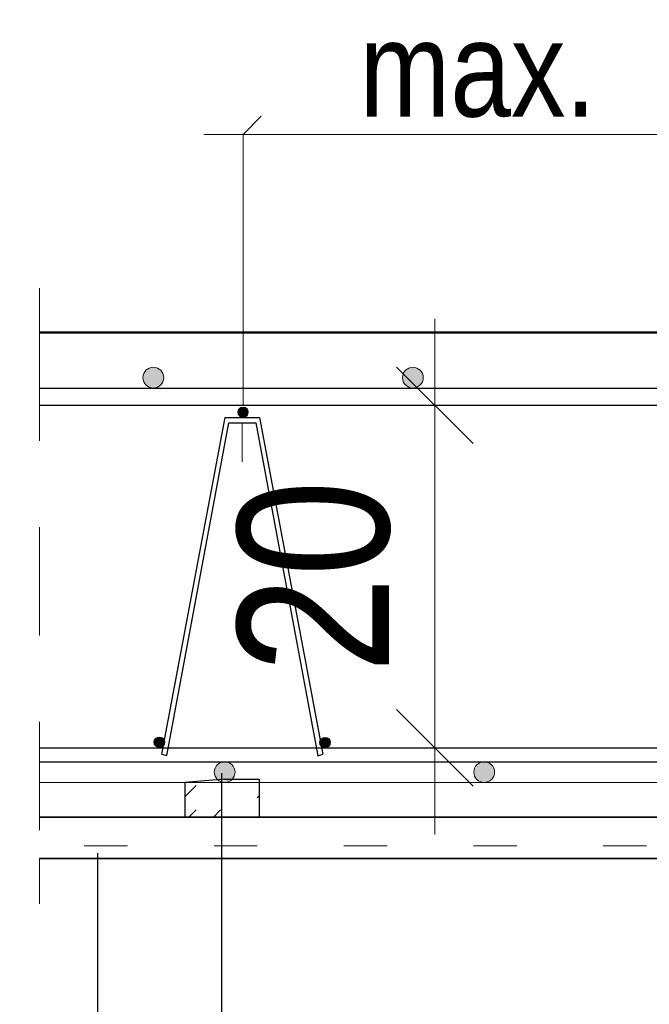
# Model space of a CAD drawing. Header units: millimetres. Extents: x -4 to 113, y -17 to 52.
# Tile 89 of 91: x 107.375 to 108.103, y 38.737 to 39.875. Entities that reach past the tile are written whole.
import ezdxf

# ---------------------------------------------------------------- set-up
doc = ezdxf.new("R2010")
doc.units = ezdxf.units.MM
doc.linetypes.add('DASHDOT', pattern=[1, 0.5, -0.25, 0, -0.25])
doc.linetypes.add('HIDDEN', pattern=[0.375, 0.25, -0.125])
for name, color, linetype, lineweight in [('Mattenbewehrung', 7, 'Continuous', 20), ('Schraffuren', 7, 'Continuous', 20), ('Stabstahl', 7, 'Continuous', 20)]:
    doc.layers.add(name, color=color, linetype=linetype, lineweight=lineweight)
doc.styles.add('Arial Narrow', font='ARIALN.TTF')
doc.dimstyles.new('Arch_Strakon_dimstyle', dxfattribs={"dimtxt": 17.5, "dimasz": 1, "dimexe": 1.25, "dimexo": 0.0625, "dimgap": 1, "dimtad": 0, "dimdec": 5, "dimzin": 12, "dimdsep": 46, "dimtxsty": 'Arial Narrow', "dimblk": 'Arrowhead_Tick', "dimsah": 1, "dimcen": 0, "dimse1": 1, "dimse2": 1, "dimclrd": 6, "dimclrt": 2, "dimazin": 0, "dimtfac": 1, "dimtdec": 4, "dimtmove": 0, "dimatfit": 3, "dimldrblk": 'NONE', "dimfxl": 1, "dimtvp": 1, "dimtolj": 1, "dimtzin": 0, "dimlwd": 13, "dimarcsym": 2})

# ---------------------------------------------------------------- blocks, each defined once
blk = doc.blocks.new('Arrowhead_Tick')
at = {"color": 0, "linetype": 'Continuous', "lineweight": -2, "ltscale": 0.5}
for p, q in [((0, 20), (0, -10)), ((-1, 0), (0, 0)), ((10, 0), (0, 0))]:
    blk.add_line(p, q, dxfattribs=at)
at = {"color": 2, "linetype": 'Continuous', "lineweight": 35, "ltscale": 0.5}
blk.add_line((4.42, 4.42), (-4.42, -4.42), dxfattribs=at)
blk = doc.blocks.new('*D40')
at = {"layer": 'Defpoints', "color": 0}
for p in [(106.7802, 39.5134), (107.3983, 39.5134), (107.3983, 38.9534)]:
    blk.add_point(p, dxfattribs=at)
at = {"layer": 'Mattenbewehrung', "color": 6, "linetype": 'Continuous', "lineweight": 13}
blk.add_line((106.7802, 38.9634), (106.7802, 39.5034), dxfattribs=at)
at = {"layer": 'Mattenbewehrung', "color": 6, "lineweight": 13, "xscale": 0.01, "yscale": 0.01, "zscale": 0.01}
for p, rotation in [((106.7802, 39.5134), 90), ((106.7802, 38.9534), 270)]:
    blk.add_blockref('Arrowhead_Tick', p, dxfattribs=dict(at, rotation=rotation))
at = {"layer": 'Mattenbewehrung', "color": 2, "lineweight": 35, "insert": (106.6498, 39.2334), "char_height": 0.1575, "attachment_point": 5, "rotation": 90, "style": 'Arial Narrow', "bg_fill": 3, "box_fill_scale": 1.1, "bg_fill_color": 256, "bg_fill_true_color": 13158600, "bg_fill_transparency": 0}
blk.add_mtext('\\A1;28', dxfattribs=at)
blk = doc.blocks.new('_None')
blk = doc.blocks.new('*D43')
at = {"layer": 'Defpoints', "color": 0}
for p in [(107.0553, 39.4294), (108.8149, 39.4294), (108.8149, 38.9534)]:
    blk.add_point(p, dxfattribs=at)
at = {"layer": 'Schraffuren', "color": 6, "linetype": 'Continuous', "lineweight": 13}
blk.add_line((107.0553, 38.9634), (107.0553, 39.4194), dxfattribs=at)
at = {"layer": 'Schraffuren', "color": 6, "lineweight": 13, "xscale": 0.01, "yscale": 0.01, "zscale": 0.01}
for p, rotation in [((107.0553, 39.4294), 90), ((107.0553, 38.9534), 270)]:
    blk.add_blockref('Arrowhead_Tick', p, dxfattribs=dict(at, rotation=rotation))
at = {"layer": 'Schraffuren', "color": 2, "lineweight": 35, "insert": (106.9249, 39.1914), "char_height": 0.1575, "attachment_point": 5, "rotation": 90, "style": 'Arial Narrow'}
blk.add_mtext('\\A1;23{\\A1;\\H.6x;\\S8;}', dxfattribs=at)
blk = doc.blocks.new('*D44')
at = {"layer": 'Defpoints', "color": 0}
for p in [(107.3983, 39.4294), (109.0553, 39.4294), (107.3983, 38.9534)]:
    blk.add_point(p, dxfattribs=at)
at = {"layer": 'Schraffuren', "color": 6, "linetype": 'Continuous', "lineweight": 13}
blk.add_line((109.0553, 38.9634), (109.0553, 39.4194), dxfattribs=at)
at = {"layer": 'Schraffuren', "color": 6, "lineweight": 13, "xscale": 0.01, "yscale": 0.01, "zscale": 0.01}
for p, rotation in [((109.0553, 39.4294), 90), ((109.0553, 38.9534), 270)]:
    blk.add_blockref('Arrowhead_Tick', p, dxfattribs=dict(at, rotation=rotation))
at = {"layer": 'Schraffuren', "color": 2, "lineweight": 35, "insert": (108.9262, 39.1914), "char_height": 0.1575, "attachment_point": 5, "rotation": 90, "style": 'Arial Narrow'}
blk.add_mtext('\\A1;24', dxfattribs=at)
blk = doc.blocks.new('*D45')
at = {"layer": 'Defpoints', "color": 0}
for p in [(107.3983, 39.4294), (107.8553, 39.4294), (107.3983, 39.0334)]:
    blk.add_point(p, dxfattribs=at)
at = {"layer": 'Stabstahl', "color": 6, "linetype": 'Continuous', "lineweight": 13}
blk.add_line((107.8553, 39.0434), (107.8553, 39.4194), dxfattribs=at)
at = {"layer": 'Stabstahl', "color": 6, "lineweight": 13, "xscale": 0.01, "yscale": 0.01, "zscale": 0.01}
for p, rotation in [((107.8553, 39.4294), 90), ((107.8553, 39.0334), 270)]:
    blk.add_blockref('Arrowhead_Tick', p, dxfattribs=dict(at, rotation=rotation))
at = {"layer": 'Stabstahl', "color": 2, "lineweight": 35, "insert": (107.7159, 39.2314), "char_height": 0.175, "attachment_point": 5, "rotation": 90, "style": 'Arial Narrow'}
blk.add_mtext('\\A1;20', dxfattribs=at)

msp = doc.modelspace()

# ---------------------------------------------------------------- hatches: boundary and pattern name
at = {"layer": 'Mattenbewehrung', "lineweight": 13, "true_color": 0x000000}
for points in [[(107.541844, 39.461355), (107.541838, 39.461732), (107.54182, 39.462109), (107.54179, 39.462485), (107.541749, 39.462859), (107.541696, 39.463233), (107.541631, 39.463604), (107.541555, 39.463973), (107.541467, 39.46434), (107.541367, 39.464703), (107.541256, 39.465064), (107.541134, 39.46542), (107.541001, 39.465773), (107.540857, 39.466121), (107.540702, 39.466465), (107.540536, 39.466803), (107.540359, 39.467136), (107.540173, 39.467464), (107.539976, 39.467785), (107.539769, 39.4681), (107.539552, 39.468409), (107.539326, 39.46871), (107.53909, 39.469004), (107.538845, 39.469291), (107.538591, 39.46957), (107.538329, 39.469841), (107.538058, 39.470103), (107.537779, 39.470357), (107.537493, 39.470602), (107.537199, 39.470837), (107.536897, 39.471064), (107.536589, 39.47128), (107.536274, 39.471487), (107.535952, 39.471684), (107.535625, 39.471871), (107.535292, 39.472047), (107.534953, 39.472213), (107.53461, 39.472368), (107.534261, 39.472513), (107.533909, 39.472646), (107.533552, 39.472768), (107.533192, 39.472879), (107.532828, 39.472978), (107.532461, 39.473066), (107.532092, 39.473143), (107.531721, 39.473208), (107.531348, 39.473261), (107.530973, 39.473302), (107.530597, 39.473332), (107.530221, 39.473349), (107.529844, 39.473355), (107.529467, 39.473349), (107.52909, 39.473332), (107.528714, 39.473302), (107.52834, 39.473261), (107.527967, 39.473208), (107.527595, 39.473143), (107.527226, 39.473066), (107.526859, 39.472978), (107.526496, 39.472879), (107.526136, 39.472768), (107.525779, 39.472646), (107.525426, 39.472513), (107.525078, 39.472368), (107.524734, 39.472213), (107.524396, 39.472047), (107.524063, 39.471871), (107.523735, 39.471684), (107.523414, 39.471487), (107.523099, 39.47128), (107.52279, 39.471064), (107.522489, 39.470837), (107.522195, 39.470602), (107.521908, 39.470357), (107.521629, 39.470103), (107.521358, 39.469841), (107.521096, 39.46957), (107.520842, 39.469291), (107.520598, 39.469004), (107.520362, 39.46871), (107.520136, 39.468409), (107.519919, 39.4681), (107.519712, 39.467785), (107.519515, 39.467464), (107.519328, 39.467136), (107.519152, 39.466803), (107.518986, 39.466465), (107.518831, 39.466121), (107.518686, 39.465773), (107.518553, 39.46542), (107.518431, 39.465064), (107.51832, 39.464703), (107.518221, 39.46434), (107.518133, 39.463973), (107.518056, 39.463604), (107.517991, 39.463233), (107.517938, 39.462859), (107.517897, 39.462485), (107.517867, 39.462109), (107.51785, 39.461732), (107.517844, 39.461355), (107.51785, 39.460978), (107.517867, 39.460602), (107.517897, 39.460226), (107.517938, 39.459851), (107.517991, 39.459478), (107.518056, 39.459107), (107.518133, 39.458738), (107.518221, 39.458371), (107.51832, 39.458008), (107.518431, 39.457647), (107.518553, 39.457291), (107.518686, 39.456938), (107.518831, 39.45659), (107.518986, 39.456246), (107.519152, 39.455908), (107.519328, 39.455574), (107.519515, 39.455247), (107.519712, 39.454925), (107.519919, 39.45461), (107.520136, 39.454302), (107.520362, 39.454001), (107.520598, 39.453706), (107.520842, 39.45342), (107.521096, 39.453141), (107.521358, 39.45287), (107.521629, 39.452608), (107.521908, 39.452354), (107.522195, 39.452109), (107.522489, 39.451874), (107.52279, 39.451647), (107.523099, 39.45143), (107.523414, 39.451223), (107.523735, 39.451027), (107.524063, 39.45084), (107.524396, 39.450663), (107.524734, 39.450497), (107.525078, 39.450342), (107.525426, 39.450198), (107.525779, 39.450065), (107.526136, 39.449943), (107.526496, 39.449832), (107.526859, 39.449732), (107.527226, 39.449644), (107.527595, 39.449568), (107.527967, 39.449503), (107.52834, 39.44945), (107.528714, 39.449409), (107.52909, 39.449379), (107.529467, 39.449361), (107.529844, 39.449355), (107.530221, 39.449361), (107.530597, 39.449379), (107.530973, 39.449409), (107.531348, 39.44945), (107.531721, 39.449503), (107.532092, 39.449568), (107.532461, 39.449644), (107.532828, 39.449732), (107.533192, 39.449832), (107.533552, 39.449943), (107.533909, 39.450065), (107.534261, 39.450198), (107.53461, 39.450342), (107.534953, 39.450497), (107.535292, 39.450663), (107.535625, 39.45084), (107.535952, 39.451027), (107.536274, 39.451223), (107.536589, 39.45143), (107.536897, 39.451647), (107.537199, 39.451874), (107.537493, 39.452109), (107.537779, 39.452354), (107.538058, 39.452608), (107.538329, 39.45287), (107.538591, 39.453141), (107.538845, 39.45342), (107.53909, 39.453706), (107.539326, 39.454001), (107.539552, 39.454302), (107.539769, 39.45461), (107.539976, 39.454925), (107.540173, 39.455247), (107.540359, 39.455574), (107.540536, 39.455908), (107.540702, 39.456246), (107.540857, 39.45659), (107.541001, 39.456938), (107.541134, 39.457291), (107.541256, 39.457647), (107.541367, 39.458008), (107.541467, 39.458371), (107.541555, 39.458738), (107.541631, 39.459107), (107.541696, 39.459478), (107.541749, 39.459851), (107.54179, 39.460226), (107.54182, 39.460602), (107.541838, 39.460978)], [(107.841844, 39.461355), (107.841838, 39.461732), (107.84182, 39.462109), (107.84179, 39.462485), (107.841749, 39.462859), (107.841696, 39.463233), (107.841631, 39.463604), (107.841555, 39.463973), (107.841467, 39.46434), (107.841367, 39.464703), (107.841256, 39.465064), (107.841134, 39.46542), (107.841001, 39.465773), (107.840857, 39.466121), (107.840702, 39.466465), (107.840536, 39.466803), (107.840359, 39.467136), (107.840173, 39.467464), (107.839976, 39.467785), (107.839769, 39.4681), (107.839552, 39.468409), (107.839326, 39.46871), (107.83909, 39.469004), (107.838845, 39.469291), (107.838591, 39.46957), (107.838329, 39.469841), (107.838058, 39.470103), (107.837779, 39.470357), (107.837493, 39.470602), (107.837199, 39.470837), (107.836897, 39.471064), (107.836589, 39.47128), (107.836274, 39.471487), (107.835952, 39.471684), (107.835625, 39.471871), (107.835292, 39.472047), (107.834953, 39.472213), (107.83461, 39.472368), (107.834261, 39.472513), (107.833909, 39.472646), (107.833552, 39.472768), (107.833192, 39.472879), (107.832828, 39.472978), (107.832461, 39.473066), (107.832092, 39.473143), (107.831721, 39.473208), (107.831348, 39.473261), (107.830973, 39.473302), (107.830597, 39.473332), (107.830221, 39.473349), (107.829844, 39.473355), (107.829467, 39.473349), (107.82909, 39.473332), (107.828714, 39.473302), (107.82834, 39.473261), (107.827967, 39.473208), (107.827595, 39.473143), (107.827226, 39.473066), (107.826859, 39.472978), (107.826496, 39.472879), (107.826136, 39.472768), (107.825779, 39.472646), (107.825426, 39.472513), (107.825078, 39.472368), (107.824734, 39.472213), (107.824396, 39.472047), (107.824063, 39.471871), (107.823735, 39.471684), (107.823414, 39.471487), (107.823099, 39.47128), (107.82279, 39.471064), (107.822489, 39.470837), (107.822195, 39.470602), (107.821908, 39.470357), (107.821629, 39.470103), (107.821358, 39.469841), (107.821096, 39.46957), (107.820842, 39.469291), (107.820598, 39.469004), (107.820362, 39.46871), (107.820136, 39.468409), (107.819919, 39.4681), (107.819712, 39.467785), (107.819515, 39.467464), (107.819328, 39.467136), (107.819152, 39.466803), (107.818986, 39.466465), (107.818831, 39.466121), (107.818686, 39.465773), (107.818553, 39.46542), (107.818431, 39.465064), (107.81832, 39.464703), (107.818221, 39.46434), (107.818133, 39.463973), (107.818056, 39.463604), (107.817991, 39.463233), (107.817938, 39.462859), (107.817897, 39.462485), (107.817867, 39.462109), (107.81785, 39.461732), (107.817844, 39.461355), (107.81785, 39.460978), (107.817867, 39.460602), (107.817897, 39.460226), (107.817938, 39.459851), (107.817991, 39.459478), (107.818056, 39.459107), (107.818133, 39.458738), (107.818221, 39.458371), (107.81832, 39.458008), (107.818431, 39.457647), (107.818553, 39.457291), (107.818686, 39.456938), (107.818831, 39.45659), (107.818986, 39.456246), (107.819152, 39.455908), (107.819328, 39.455574), (107.819515, 39.455247), (107.819712, 39.454925), (107.819919, 39.45461), (107.820136, 39.454302), (107.820362, 39.454001), (107.820598, 39.453706), (107.820842, 39.45342), (107.821096, 39.453141), (107.821358, 39.45287), (107.821629, 39.452608), (107.821908, 39.452354), (107.822195, 39.452109), (107.822489, 39.451874), (107.82279, 39.451647), (107.823099, 39.45143), (107.823414, 39.451223), (107.823735, 39.451027), (107.824063, 39.45084), (107.824396, 39.450663), (107.824734, 39.450497), (107.825078, 39.450342), (107.825426, 39.450198), (107.825779, 39.450065), (107.826136, 39.449943), (107.826496, 39.449832), (107.826859, 39.449732), (107.827226, 39.449644), (107.827595, 39.449568), (107.827967, 39.449503), (107.82834, 39.44945), (107.828714, 39.449409), (107.82909, 39.449379), (107.829467, 39.449361), (107.829844, 39.449355), (107.830221, 39.449361), (107.830597, 39.449379), (107.830973, 39.449409), (107.831348, 39.44945), (107.831721, 39.449503), (107.832092, 39.449568), (107.832461, 39.449644), (107.832828, 39.449732), (107.833192, 39.449832), (107.833552, 39.449943), (107.833909, 39.450065), (107.834261, 39.450198), (107.83461, 39.450342), (107.834953, 39.450497), (107.835292, 39.450663), (107.835625, 39.45084), (107.835952, 39.451027), (107.836274, 39.451223), (107.836589, 39.45143), (107.836897, 39.451647), (107.837199, 39.451874), (107.837493, 39.452109), (107.837779, 39.452354), (107.838058, 39.452608), (107.838329, 39.45287), (107.838591, 39.453141), (107.838845, 39.45342), (107.83909, 39.453706), (107.839326, 39.454001), (107.839552, 39.454302), (107.839769, 39.45461), (107.839976, 39.454925), (107.840173, 39.455247), (107.840359, 39.455574), (107.840536, 39.455908), (107.840702, 39.456246), (107.840857, 39.45659), (107.841001, 39.456938), (107.841134, 39.457291), (107.841256, 39.457647), (107.841367, 39.458008), (107.841467, 39.458371), (107.841555, 39.458738), (107.841631, 39.459107), (107.841696, 39.459478), (107.841749, 39.459851), (107.84179, 39.460226), (107.84182, 39.460602), (107.841838, 39.460978)], [(107.639511, 39.421355), (107.639508, 39.421544), (107.6395, 39.421732), (107.639485, 39.42192), (107.639464, 39.422107), (107.639438, 39.422294), (107.639405, 39.42248), (107.639367, 39.422664), (107.639323, 39.422848), (107.639273, 39.423029), (107.639218, 39.42321), (107.639157, 39.423388), (107.63909, 39.423564), (107.639018, 39.423738), (107.63894, 39.42391), (107.638857, 39.424079), (107.638769, 39.424246), (107.638676, 39.42441), (107.638577, 39.42457), (107.638474, 39.424728), (107.638366, 39.424882), (107.638252, 39.425033), (107.638135, 39.42518), (107.638012, 39.425323), (107.637885, 39.425463), (107.637754, 39.425598), (107.637619, 39.425729), (107.637479, 39.425856), (107.637336, 39.425978), (107.637189, 39.426096), (107.637038, 39.42621), (107.636884, 39.426318), (107.636726, 39.426421), (107.636566, 39.42652), (107.636402, 39.426613), (107.636235, 39.426701), (107.636066, 39.426784), (107.635894, 39.426862), (107.63572, 39.426934), (107.635544, 39.427001), (107.635366, 39.427062), (107.635185, 39.427117), (107.635004, 39.427167), (107.63482, 39.427211), (107.634636, 39.427249), (107.63445, 39.427282), (107.634263, 39.427308), (107.634076, 39.427329), (107.633888, 39.427344), (107.6337, 39.427352), (107.633511, 39.427355), (107.633323, 39.427352), (107.633135, 39.427344), (107.632947, 39.427329), (107.632759, 39.427308), (107.632573, 39.427282), (107.632387, 39.427249), (107.632203, 39.427211), (107.632019, 39.427167), (107.631838, 39.427117), (107.631657, 39.427062), (107.631479, 39.427001), (107.631303, 39.426934), (107.631129, 39.426862), (107.630957, 39.426784), (107.630788, 39.426701), (107.630621, 39.426613), (107.630457, 39.42652), (107.630296, 39.426421), (107.630139, 39.426318), (107.629985, 39.42621), (107.629834, 39.426096), (107.629687, 39.425978), (107.629544, 39.425856), (107.629404, 39.425729), (107.629269, 39.425598), (107.629138, 39.425463), (107.629011, 39.425323), (107.628888, 39.42518), (107.628771, 39.425033), (107.628657, 39.424882), (107.628549, 39.424728), (107.628445, 39.42457), (107.628347, 39.42441), (107.628254, 39.424246), (107.628165, 39.424079), (107.628082, 39.42391), (107.628005, 39.423738), (107.627933, 39.423564), (107.627866, 39.423388), (107.627805, 39.42321), (107.62775, 39.423029), (107.6277, 39.422848), (107.627656, 39.422664), (107.627618, 39.42248), (107.627585, 39.422294), (107.627559, 39.422107), (107.627538, 39.42192), (107.627523, 39.421732), (107.627514, 39.421544), (107.627511, 39.421355), (107.627514, 39.421167), (107.627523, 39.420979), (107.627538, 39.420791), (107.627559, 39.420603), (107.627585, 39.420417), (107.627618, 39.420231), (107.627656, 39.420047), (107.6277, 39.419863), (107.62775, 39.419681), (107.627805, 39.419501), (107.627866, 39.419323), (107.627933, 39.419147), (107.628005, 39.418973), (107.628082, 39.418801), (107.628165, 39.418631), (107.628254, 39.418465), (107.628347, 39.418301), (107.628445, 39.41814), (107.628549, 39.417983), (107.628657, 39.417829), (107.628771, 39.417678), (107.628888, 39.417531), (107.629011, 39.417388), (107.629138, 39.417248), (107.629269, 39.417113), (107.629404, 39.416982), (107.629544, 39.416855), (107.629687, 39.416732), (107.629834, 39.416614), (107.629985, 39.416501), (107.630139, 39.416393), (107.630296, 39.416289), (107.630457, 39.416191), (107.630621, 39.416098), (107.630788, 39.416009), (107.630957, 39.415926), (107.631129, 39.415849), (107.631303, 39.415777), (107.631479, 39.41571), (107.631657, 39.415649), (107.631838, 39.415594), (107.632019, 39.415544), (107.632203, 39.4155), (107.632387, 39.415462), (107.632573, 39.415429), (107.632759, 39.415403), (107.632947, 39.415382), (107.633135, 39.415367), (107.633323, 39.415358), (107.633511, 39.415355), (107.6337, 39.415358), (107.633888, 39.415367), (107.634076, 39.415382), (107.634263, 39.415403), (107.63445, 39.415429), (107.634636, 39.415462), (107.63482, 39.4155), (107.635004, 39.415544), (107.635185, 39.415594), (107.635366, 39.415649), (107.635544, 39.41571), (107.63572, 39.415777), (107.635894, 39.415849), (107.636066, 39.415926), (107.636235, 39.416009), (107.636402, 39.416098), (107.636566, 39.416191), (107.636726, 39.416289), (107.636884, 39.416393), (107.637038, 39.416501), (107.637189, 39.416614), (107.637336, 39.416732), (107.637479, 39.416855), (107.637619, 39.416982), (107.637754, 39.417113), (107.637885, 39.417248), (107.638012, 39.417388), (107.638135, 39.417531), (107.638252, 39.417678), (107.638366, 39.417829), (107.638474, 39.417983), (107.638577, 39.41814), (107.638676, 39.418301), (107.638769, 39.418465), (107.638857, 39.418631), (107.63894, 39.418801), (107.639018, 39.418973), (107.63909, 39.419147), (107.639157, 39.419323), (107.639218, 39.419501), (107.639273, 39.419681), (107.639323, 39.419863), (107.639367, 39.420047), (107.639405, 39.420231), (107.639438, 39.420417), (107.639464, 39.420603), (107.639485, 39.420791), (107.6395, 39.420979), (107.639508, 39.421167)], [(107.542881, 39.039868), (107.542878, 39.040056), (107.542869, 39.040245), (107.542854, 39.040432), (107.542833, 39.04062), (107.542807, 39.040806), (107.542774, 39.040992), (107.542736, 39.041177), (107.542692, 39.04136), (107.542642, 39.041542), (107.542587, 39.041722), (107.542526, 39.0419), (107.542459, 39.042077), (107.542387, 39.042251), (107.54231, 39.042423), (107.542227, 39.042592), (107.542138, 39.042758), (107.542045, 39.042922), (107.541947, 39.043083), (107.541843, 39.04324), (107.541735, 39.043395), (107.541622, 39.043545), (107.541504, 39.043692), (107.541381, 39.043836), (107.541254, 39.043975), (107.541123, 39.04411), (107.540988, 39.044242), (107.540848, 39.044368), (107.540705, 39.044491), (107.540558, 39.044609), (107.540407, 39.044722), (107.540253, 39.04483), (107.540096, 39.044934), (107.539935, 39.045032), (107.539771, 39.045126), (107.539605, 39.045214), (107.539435, 39.045297), (107.539263, 39.045374), (107.539089, 39.045446), (107.538913, 39.045513), (107.538735, 39.045574), (107.538555, 39.04563), (107.538373, 39.045679), (107.538189, 39.045723), (107.538005, 39.045762), (107.537819, 39.045794), (107.537633, 39.045821), (107.537445, 39.045841), (107.537257, 39.045856), (107.537069, 39.045865), (107.536881, 39.045868), (107.536692, 39.045865), (107.536504, 39.045856), (107.536316, 39.045841), (107.536129, 39.045821), (107.535942, 39.045794), (107.535756, 39.045762), (107.535572, 39.045723), (107.535388, 39.045679), (107.535207, 39.04563), (107.535026, 39.045574), (107.534848, 39.045513), (107.534672, 39.045446), (107.534498, 39.045374), (107.534326, 39.045297), (107.534157, 39.045214), (107.53399, 39.045126), (107.533826, 39.045032), (107.533666, 39.044934), (107.533508, 39.04483), (107.533354, 39.044722), (107.533203, 39.044609), (107.533056, 39.044491), (107.532913, 39.044368), (107.532773, 39.044242), (107.532638, 39.04411), (107.532507, 39.043975), (107.53238, 39.043836), (107.532258, 39.043692), (107.53214, 39.043545), (107.532026, 39.043395), (107.531918, 39.04324), (107.531815, 39.043083), (107.531716, 39.042922), (107.531623, 39.042758), (107.531535, 39.042592), (107.531452, 39.042423), (107.531374, 39.042251), (107.531302, 39.042077), (107.531235, 39.0419), (107.531174, 39.041722), (107.531119, 39.041542), (107.531069, 39.04136), (107.531025, 39.041177), (107.530987, 39.040992), (107.530954, 39.040806), (107.530928, 39.04062), (107.530907, 39.040432), (107.530892, 39.040245), (107.530884, 39.040056), (107.530881, 39.039868), (107.530884, 39.039679), (107.530892, 39.039491), (107.530907, 39.039303), (107.530928, 39.039116), (107.530954, 39.038929), (107.530987, 39.038744), (107.531025, 39.038559), (107.531069, 39.038376), (107.531119, 39.038194), (107.531174, 39.038014), (107.531235, 39.037835), (107.531302, 39.037659), (107.531374, 39.037485), (107.531452, 39.037313), (107.531535, 39.037144), (107.531623, 39.036977), (107.531716, 39.036814), (107.531815, 39.036653), (107.531918, 39.036495), (107.532026, 39.036341), (107.53214, 39.03619), (107.532258, 39.036043), (107.53238, 39.0359), (107.532507, 39.035761), (107.532638, 39.035625), (107.532773, 39.035494), (107.532913, 39.035367), (107.533056, 39.035245), (107.533203, 39.035127), (107.533354, 39.035014), (107.533508, 39.034905), (107.533666, 39.034802), (107.533826, 39.034703), (107.53399, 39.03461), (107.534157, 39.034522), (107.534326, 39.034439), (107.534498, 39.034361), (107.534672, 39.034289), (107.534848, 39.034223), (107.535026, 39.034161), (107.535207, 39.034106), (107.535388, 39.034056), (107.535572, 39.034012), (107.535756, 39.033974), (107.535942, 39.033942), (107.536129, 39.033915), (107.536316, 39.033894), (107.536504, 39.03388), (107.536692, 39.033871), (107.536881, 39.033868), (107.537069, 39.033871), (107.537257, 39.03388), (107.537445, 39.033894), (107.537633, 39.033915), (107.537819, 39.033942), (107.538005, 39.033974), (107.538189, 39.034012), (107.538373, 39.034056), (107.538555, 39.034106), (107.538735, 39.034161), (107.538913, 39.034223), (107.539089, 39.034289), (107.539263, 39.034361), (107.539435, 39.034439), (107.539605, 39.034522), (107.539771, 39.03461), (107.539935, 39.034703), (107.540096, 39.034802), (107.540253, 39.034905), (107.540407, 39.035014), (107.540558, 39.035127), (107.540705, 39.035245), (107.540848, 39.035367), (107.540988, 39.035494), (107.541123, 39.035625), (107.541254, 39.035761), (107.541381, 39.0359), (107.541504, 39.036043), (107.541622, 39.03619), (107.541735, 39.036341), (107.541843, 39.036495), (107.541947, 39.036653), (107.542045, 39.036814), (107.542138, 39.036977), (107.542227, 39.037144), (107.54231, 39.037313), (107.542387, 39.037485), (107.542459, 39.037659), (107.542526, 39.037835), (107.542587, 39.038014), (107.542642, 39.038194), (107.542692, 39.038376), (107.542736, 39.038559), (107.542774, 39.038744), (107.542807, 39.038929), (107.542833, 39.039116), (107.542854, 39.039303), (107.542869, 39.039491), (107.542878, 39.039679)], [(107.734417, 39.039448), (107.734414, 39.039636), (107.734405, 39.039824), (107.73439, 39.040012), (107.73437, 39.0402), (107.734343, 39.040386), (107.734311, 39.040572), (107.734273, 39.040757), (107.734229, 39.04094), (107.734179, 39.041122), (107.734123, 39.041302), (107.734062, 39.04148), (107.733996, 39.041656), (107.733924, 39.041831), (107.733846, 39.042002), (107.733763, 39.042172), (107.733675, 39.042338), (107.733581, 39.042502), (107.733483, 39.042663), (107.733379, 39.04282), (107.733271, 39.042974), (107.733158, 39.043125), (107.73304, 39.043272), (107.732918, 39.043416), (107.732791, 39.043555), (107.73266, 39.04369), (107.732524, 39.043822), (107.732385, 39.043948), (107.732242, 39.044071), (107.732094, 39.044189), (107.731944, 39.044302), (107.73179, 39.04441), (107.731632, 39.044514), (107.731471, 39.044612), (107.731308, 39.044706), (107.731141, 39.044794), (107.730972, 39.044877), (107.7308, 39.044954), (107.730626, 39.045026), (107.730449, 39.045093), (107.730271, 39.045154), (107.730091, 39.04521), (107.729909, 39.045259), (107.729726, 39.045303), (107.729541, 39.045341), (107.729356, 39.045374), (107.729169, 39.0454), (107.728982, 39.045421), (107.728794, 39.045436), (107.728605, 39.045445), (107.728417, 39.045448), (107.728229, 39.045445), (107.72804, 39.045436), (107.727852, 39.045421), (107.727665, 39.0454), (107.727478, 39.045374), (107.727293, 39.045341), (107.727108, 39.045303), (107.726925, 39.045259), (107.726743, 39.04521), (107.726563, 39.045154), (107.726385, 39.045093), (107.726208, 39.045026), (107.726034, 39.044954), (107.725862, 39.044877), (107.725693, 39.044794), (107.725526, 39.044706), (107.725363, 39.044612), (107.725202, 39.044514), (107.725045, 39.04441), (107.72489, 39.044302), (107.72474, 39.044189), (107.724592, 39.044071), (107.724449, 39.043948), (107.72431, 39.043822), (107.724174, 39.04369), (107.724043, 39.043555), (107.723916, 39.043416), (107.723794, 39.043272), (107.723676, 39.043125), (107.723563, 39.042974), (107.723455, 39.04282), (107.723351, 39.042663), (107.723253, 39.042502), (107.723159, 39.042338), (107.723071, 39.042172), (107.722988, 39.042002), (107.72291, 39.041831), (107.722838, 39.041656), (107.722772, 39.04148), (107.722711, 39.041302), (107.722655, 39.041122), (107.722606, 39.04094), (107.722562, 39.040757), (107.722523, 39.040572), (107.722491, 39.040386), (107.722464, 39.0402), (107.722444, 39.040012), (107.722429, 39.039824), (107.72242, 39.039636), (107.722417, 39.039448), (107.72242, 39.039259), (107.722429, 39.039071), (107.722444, 39.038883), (107.722464, 39.038696), (107.722491, 39.038509), (107.722523, 39.038323), (107.722562, 39.038139), (107.722606, 39.037956), (107.722655, 39.037774), (107.722711, 39.037594), (107.722772, 39.037415), (107.722838, 39.037239), (107.72291, 39.037065), (107.722988, 39.036893), (107.723071, 39.036724), (107.723159, 39.036557), (107.723253, 39.036394), (107.723351, 39.036233), (107.723455, 39.036075), (107.723563, 39.035921), (107.723676, 39.03577), (107.723794, 39.035623), (107.723916, 39.03548), (107.724043, 39.03534), (107.724174, 39.035205), (107.72431, 39.035074), (107.724449, 39.034947), (107.724592, 39.034825), (107.72474, 39.034707), (107.72489, 39.034594), (107.725045, 39.034485), (107.725202, 39.034382), (107.725363, 39.034283), (107.725526, 39.03419), (107.725693, 39.034102), (107.725862, 39.034019), (107.726034, 39.033941), (107.726208, 39.033869), (107.726385, 39.033802), (107.726563, 39.033741), (107.726743, 39.033686), (107.726925, 39.033636), (107.727108, 39.033592), (107.727293, 39.033554), (107.727478, 39.033522), (107.727665, 39.033495), (107.727852, 39.033474), (107.72804, 39.03346), (107.728229, 39.033451), (107.728417, 39.033448), (107.728605, 39.033451), (107.728794, 39.03346), (107.728982, 39.033474), (107.729169, 39.033495), (107.729356, 39.033522), (107.729541, 39.033554), (107.729726, 39.033592), (107.729909, 39.033636), (107.730091, 39.033686), (107.730271, 39.033741), (107.730449, 39.033802), (107.730626, 39.033869), (107.7308, 39.033941), (107.730972, 39.034019), (107.731141, 39.034102), (107.731308, 39.03419), (107.731471, 39.034283), (107.731632, 39.034382), (107.73179, 39.034485), (107.731944, 39.034594), (107.732094, 39.034707), (107.732242, 39.034825), (107.732385, 39.034947), (107.732524, 39.035074), (107.73266, 39.035205), (107.732791, 39.03534), (107.732918, 39.03548), (107.73304, 39.035623), (107.733158, 39.03577), (107.733271, 39.035921), (107.733379, 39.036075), (107.733483, 39.036233), (107.733581, 39.036394), (107.733675, 39.036557), (107.733763, 39.036724), (107.733846, 39.036893), (107.733924, 39.037065), (107.733996, 39.037239), (107.734062, 39.037415), (107.734123, 39.037594), (107.734179, 39.037774), (107.734229, 39.037956), (107.734273, 39.038139), (107.734311, 39.038323), (107.734343, 39.038509), (107.73437, 39.038696), (107.73439, 39.038883), (107.734405, 39.039071), (107.734414, 39.039259)], [(107.624311, 39.005355), (107.624305, 39.005732), (107.624287, 39.006109), (107.624258, 39.006485), (107.624216, 39.006859), (107.624163, 39.007233), (107.624098, 39.007604), (107.624022, 39.007973), (107.623934, 39.00834), (107.623835, 39.008703), (107.623724, 39.009064), (107.623602, 39.00942), (107.623468, 39.009773), (107.623324, 39.010121), (107.623169, 39.010465), (107.623003, 39.010803), (107.622827, 39.011136), (107.62264, 39.011464), (107.622443, 39.011785), (107.622236, 39.0121), (107.622019, 39.012409), (107.621793, 39.01271), (107.621557, 39.013004), (107.621312, 39.013291), (107.621059, 39.01357), (107.620796, 39.013841), (107.620526, 39.014103), (107.620247, 39.014357), (107.61996, 39.014602), (107.619666, 39.014837), (107.619364, 39.015064), (107.619056, 39.01528), (107.618741, 39.015487), (107.61842, 39.015684), (107.618092, 39.015871), (107.617759, 39.016047), (107.61742, 39.016213), (107.617077, 39.016368), (107.616729, 39.016513), (107.616376, 39.016646), (107.616019, 39.016768), (107.615659, 39.016879), (107.615295, 39.016978), (107.614929, 39.017066), (107.61456, 39.017143), (107.614188, 39.017208), (107.613815, 39.017261), (107.61344, 39.017302), (107.613065, 39.017332), (107.612688, 39.017349), (107.612311, 39.017355), (107.611934, 39.017349), (107.611558, 39.017332), (107.611182, 39.017302), (107.610807, 39.017261), (107.610434, 39.017208), (107.610062, 39.017143), (107.609693, 39.017066), (107.609327, 39.016978), (107.608963, 39.016879), (107.608603, 39.016768), (107.608246, 39.016646), (107.607894, 39.016513), (107.607545, 39.016368), (107.607202, 39.016213), (107.606863, 39.016047), (107.60653, 39.015871), (107.606203, 39.015684), (107.605881, 39.015487), (107.605566, 39.01528), (107.605258, 39.015064), (107.604956, 39.014837), (107.604662, 39.014602), (107.604375, 39.014357), (107.604096, 39.014103), (107.603826, 39.013841), (107.603563, 39.01357), (107.60331, 39.013291), (107.603065, 39.013004), (107.602829, 39.01271), (107.602603, 39.012409), (107.602386, 39.0121), (107.602179, 39.011785), (107.601982, 39.011464), (107.601795, 39.011136), (107.601619, 39.010803), (107.601453, 39.010465), (107.601298, 39.010121), (107.601154, 39.009773), (107.60102, 39.00942), (107.600898, 39.009064), (107.600788, 39.008703), (107.600688, 39.00834), (107.6006, 39.007973), (107.600524, 39.007604), (107.600459, 39.007233), (107.600406, 39.006859), (107.600364, 39.006485), (107.600335, 39.006109), (107.600317, 39.005732), (107.600311, 39.005355), (107.600317, 39.004978), (107.600335, 39.004602), (107.600364, 39.004226), (107.600406, 39.003851), (107.600459, 39.003478), (107.600524, 39.003107), (107.6006, 39.002738), (107.600688, 39.002371), (107.600788, 39.002008), (107.600898, 39.001647), (107.60102, 39.001291), (107.601154, 39.000938), (107.601298, 39.00059), (107.601453, 39.000246), (107.601619, 38.999908), (107.601795, 38.999574), (107.601982, 38.999247), (107.602179, 38.998925), (107.602386, 38.99861), (107.602603, 38.998302), (107.602829, 38.998001), (107.603065, 38.997706), (107.60331, 38.99742), (107.603563, 38.997141), (107.603826, 38.99687), (107.604096, 38.996608), (107.604375, 38.996354), (107.604662, 38.996109), (107.604956, 38.995874), (107.605258, 38.995647), (107.605566, 38.99543), (107.605881, 38.995223), (107.606203, 38.995027), (107.60653, 38.99484), (107.606863, 38.994663), (107.607202, 38.994497), (107.607545, 38.994342), (107.607894, 38.994198), (107.608246, 38.994065), (107.608603, 38.993943), (107.608963, 38.993832), (107.609327, 38.993732), (107.609693, 38.993644), (107.610062, 38.993568), (107.610434, 38.993503), (107.610807, 38.99345), (107.611182, 38.993409), (107.611558, 38.993379), (107.611934, 38.993361), (107.612311, 38.993355), (107.612688, 38.993361), (107.613065, 38.993379), (107.61344, 38.993409), (107.613815, 38.99345), (107.614188, 38.993503), (107.61456, 38.993568), (107.614929, 38.993644), (107.615295, 38.993732), (107.615659, 38.993832), (107.616019, 38.993943), (107.616376, 38.994065), (107.616729, 38.994198), (107.617077, 38.994342), (107.61742, 38.994497), (107.617759, 38.994663), (107.618092, 38.99484), (107.61842, 38.995027), (107.618741, 38.995223), (107.619056, 38.99543), (107.619364, 38.995647), (107.619666, 38.995874), (107.61996, 38.996109), (107.620247, 38.996354), (107.620526, 38.996608), (107.620796, 38.99687), (107.621059, 38.997141), (107.621312, 38.99742), (107.621557, 38.997706), (107.621793, 38.998001), (107.622019, 38.998302), (107.622236, 38.99861), (107.622443, 38.998925), (107.62264, 38.999247), (107.622827, 38.999574), (107.623003, 38.999908), (107.623169, 39.000246), (107.623324, 39.00059), (107.623468, 39.000938), (107.623602, 39.001291), (107.623724, 39.001647), (107.623835, 39.002008), (107.623934, 39.002371), (107.624022, 39.002738), (107.624098, 39.003107), (107.624163, 39.003478), (107.624216, 39.003851), (107.624258, 39.004226), (107.624287, 39.004602), (107.624305, 39.004978)], [(107.924311, 39.005355), (107.924305, 39.005732), (107.924287, 39.006109), (107.924258, 39.006485), (107.924216, 39.006859), (107.924163, 39.007233), (107.924098, 39.007604), (107.924022, 39.007973), (107.923934, 39.00834), (107.923835, 39.008703), (107.923724, 39.009064), (107.923602, 39.00942), (107.923468, 39.009773), (107.923324, 39.010121), (107.923169, 39.010465), (107.923003, 39.010803), (107.922827, 39.011136), (107.92264, 39.011464), (107.922443, 39.011785), (107.922236, 39.0121), (107.922019, 39.012409), (107.921793, 39.01271), (107.921557, 39.013004), (107.921312, 39.013291), (107.921059, 39.01357), (107.920796, 39.013841), (107.920526, 39.014103), (107.920247, 39.014357), (107.91996, 39.014602), (107.919666, 39.014837), (107.919364, 39.015064), (107.919056, 39.01528), (107.918741, 39.015487), (107.91842, 39.015684), (107.918092, 39.015871), (107.917759, 39.016047), (107.91742, 39.016213), (107.917077, 39.016368), (107.916729, 39.016513), (107.916376, 39.016646), (107.916019, 39.016768), (107.915659, 39.016879), (107.915295, 39.016978), (107.914929, 39.017066), (107.91456, 39.017143), (107.914188, 39.017208), (107.913815, 39.017261), (107.91344, 39.017302), (107.913065, 39.017332), (107.912688, 39.017349), (107.912311, 39.017355), (107.911934, 39.017349), (107.911558, 39.017332), (107.911182, 39.017302), (107.910807, 39.017261), (107.910434, 39.017208), (107.910062, 39.017143), (107.909693, 39.017066), (107.909327, 39.016978), (107.908963, 39.016879), (107.908603, 39.016768), (107.908246, 39.016646), (107.907894, 39.016513), (107.907545, 39.016368), (107.907202, 39.016213), (107.906863, 39.016047), (107.90653, 39.015871), (107.906203, 39.015684), (107.905881, 39.015487), (107.905566, 39.01528), (107.905258, 39.015064), (107.904956, 39.014837), (107.904662, 39.014602), (107.904375, 39.014357), (107.904096, 39.014103), (107.903826, 39.013841), (107.903563, 39.01357), (107.90331, 39.013291), (107.903065, 39.013004), (107.902829, 39.01271), (107.902603, 39.012409), (107.902386, 39.0121), (107.902179, 39.011785), (107.901982, 39.011464), (107.901795, 39.011136), (107.901619, 39.010803), (107.901453, 39.010465), (107.901298, 39.010121), (107.901154, 39.009773), (107.90102, 39.00942), (107.900898, 39.009064), (107.900788, 39.008703), (107.900688, 39.00834), (107.9006, 39.007973), (107.900524, 39.007604), (107.900459, 39.007233), (107.900406, 39.006859), (107.900364, 39.006485), (107.900335, 39.006109), (107.900317, 39.005732), (107.900311, 39.005355), (107.900317, 39.004978), (107.900335, 39.004602), (107.900364, 39.004226), (107.900406, 39.003851), (107.900459, 39.003478), (107.900524, 39.003107), (107.9006, 39.002738), (107.900688, 39.002371), (107.900788, 39.002008), (107.900898, 39.001647), (107.90102, 39.001291), (107.901154, 39.000938), (107.901298, 39.00059), (107.901453, 39.000246), (107.901619, 38.999908), (107.901795, 38.999574), (107.901982, 38.999247), (107.902179, 38.998925), (107.902386, 38.99861), (107.902603, 38.998302), (107.902829, 38.998001), (107.903065, 38.997706), (107.90331, 38.99742), (107.903563, 38.997141), (107.903826, 38.99687), (107.904096, 38.996608), (107.904375, 38.996354), (107.904662, 38.996109), (107.904956, 38.995874), (107.905258, 38.995647), (107.905566, 38.99543), (107.905881, 38.995223), (107.906203, 38.995027), (107.90653, 38.99484), (107.906863, 38.994663), (107.907202, 38.994497), (107.907545, 38.994342), (107.907894, 38.994198), (107.908246, 38.994065), (107.908603, 38.993943), (107.908963, 38.993832), (107.909327, 38.993732), (107.909693, 38.993644), (107.910062, 38.993568), (107.910434, 38.993503), (107.910807, 38.99345), (107.911182, 38.993409), (107.911558, 38.993379), (107.911934, 38.993361), (107.912311, 38.993355), (107.912688, 38.993361), (107.913065, 38.993379), (107.91344, 38.993409), (107.913815, 38.99345), (107.914188, 38.993503), (107.91456, 38.993568), (107.914929, 38.993644), (107.915295, 38.993732), (107.915659, 38.993832), (107.916019, 38.993943), (107.916376, 38.994065), (107.916729, 38.994198), (107.917077, 38.994342), (107.91742, 38.994497), (107.917759, 38.994663), (107.918092, 38.99484), (107.91842, 38.995027), (107.918741, 38.995223), (107.919056, 38.99543), (107.919364, 38.995647), (107.919666, 38.995874), (107.91996, 38.996109), (107.920247, 38.996354), (107.920526, 38.996608), (107.920796, 38.99687), (107.921059, 38.997141), (107.921312, 38.99742), (107.921557, 38.997706), (107.921793, 38.998001), (107.922019, 38.998302), (107.922236, 38.99861), (107.922443, 38.998925), (107.92264, 38.999247), (107.922827, 38.999574), (107.923003, 38.999908), (107.923169, 39.000246), (107.923324, 39.00059), (107.923468, 39.000938), (107.923602, 39.001291), (107.923724, 39.001647), (107.923835, 39.002008), (107.923934, 39.002371), (107.924022, 39.002738), (107.924098, 39.003107), (107.924163, 39.003478), (107.924216, 39.003851), (107.924258, 39.004226), (107.924287, 39.004602), (107.924305, 39.004978)]]:
    msp.add_hatch(color=18, dxfattribs=at).paths.add_polyline_path(points)
at = {"layer": 'Mattenbewehrung', "lineweight": 13}
h = msp.add_hatch(dxfattribs=at)
h.set_pattern_fill('uB', color=6, scale=0.01, angle=45, style=0, pattern_type=2)
h.set_pattern_definition([(45, (0, 0), (-0.028284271, 0.028284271), [0.02, -0.06]), (45, (0, 0.028284), (-0.028284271, 0.028284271), [0.02, -0.06, 0.02, -0.06])])
h.paths.add_polyline_path([(107.566195, 38.953355), (107.652311, 38.953355), (107.652311, 38.997355), (107.566195, 38.993355)])
h = msp.add_hatch(dxfattribs=at)
h.set_pattern_fill('uB', color=6, scale=0.01, style=0, pattern_type=2)
h.set_pattern_definition([(0, (0, 0), (0, 0.08), [0.05, -0.1]), (0, (0.05, 0.04), (0, 0.08), [0.05, -0.1, 0.05, -0.1])])
h.paths.add_polyline_path([(107.398259, 38.953355), (107.398259, 38.905355), (108.814903, 38.905355), (108.814903, 38.953355)])

# ---------------------------------------------------------------- linework, layer by layer
at = {"layer": 'Mattenbewehrung', "color": 6, "linetype": 'DASHDOT', "lineweight": 13, "ltscale": 0.5}
msp.add_line((107.633511, 39.429989), (107.633511, 39.786539), dxfattribs=at)
at = {"layer": 'Mattenbewehrung', "color": 6, "linetype": 'Continuous', "lineweight": 13}
for p, q in [((107.633511, 39.742588), (107.654625, 39.763701)), ((107.633511, 39.742588), (107.588129, 39.742588)), ((107.633511, 39.742588), (108.510063, 39.742588)), ((107.633511, 39.742588), (107.633511, 39.523971)), ((107.398259, 39.513355), (107.398259, 39.564605)), ((107.398259, 38.905355), (107.398259, 38.853143))]:
    msp.add_line(p, q, dxfattribs=at)
at = {"layer": 'Mattenbewehrung', "color": 4, "linetype": 'Continuous', "lineweight": 50}
msp.add_line((107.398259, 39.513355), (108.814903, 39.513355), dxfattribs=at)
at = {"layer": 'Mattenbewehrung', "color": 6, "linetype": 'HIDDEN', "lineweight": 13, "ltscale": 0.5}
msp.add_line((107.398259, 39.513355), (107.398259, 38.905355), dxfattribs=at)
at = {"layer": 'Mattenbewehrung', "color": 3, "linetype": 'Continuous', "lineweight": 25}
for p, q in [((107.398259, 39.449355), (108.814903, 39.449355)), ((107.398259, 39.429355), (108.814903, 39.429355)), ((107.539732, 39.026257), (107.612698, 39.415114)), ((107.545483, 39.024547), (107.617174, 39.409114)), ((107.612698, 39.415114), (107.652698, 39.415114)), ((107.617174, 39.409114), (107.648223, 39.409114)), ((107.648223, 39.409114), (107.720015, 39.024204)), ((107.652698, 39.415114), (107.725766, 39.025915)), ((107.398259, 39.033355), (108.814903, 39.033355)), ((107.539732, 39.026257), (107.545483, 39.024547)), ((107.720015, 39.024204), (107.725766, 39.025915)), ((107.398259, 39.017355), (108.814903, 39.017355)), ((107.612311, 38.997355), (107.566195, 38.993355)), ((107.608875, 38.327364), (107.608875, 39.004079)), ((107.612311, 38.997355), (107.652311, 38.997355)), ((107.652311, 38.997355), (107.652311, 38.953355)), ((107.566195, 38.993355), (107.566195, 38.953355)), ((107.465551, 38.06471), (107.465551, 38.911466))]:
    msp.add_line(p, q, dxfattribs=at)
at = {"layer": 'Mattenbewehrung', "color": 9, "linetype": 'Continuous', "lineweight": 0}
for p, q in [((107.632698, 39.409114), (107.632698, 39.36408)), ((107.398259, 38.993355), (108.814903, 38.993355))]:
    msp.add_line(p, q, dxfattribs=at)
at = {"layer": 'Mattenbewehrung', "color": 2, "linetype": 'Continuous', "lineweight": 35}
for p, q in [((107.398259, 38.953355), (108.814903, 38.953355)), ((107.398259, 38.905355), (108.814903, 38.905355))]:
    msp.add_line(p, q, dxfattribs=at)
at = {"layer": 'Mattenbewehrung', "color": 6, "linetype": 'Continuous', "lineweight": 13}
for centre, radius in [((107.529844, 39.461355), 0.012), ((107.829844, 39.461355), 0.012), ((107.633511, 39.421355), 0.006), ((107.612311, 39.005355), 0.012), ((107.912311, 39.005355), 0.012)]:
    msp.add_circle(centre, radius, dxfattribs=at)
at = {"layer": 'Mattenbewehrung', "color": 3, "linetype": 'Continuous', "lineweight": 25}
for centre in [(107.536881, 39.039868), (107.728417, 39.039448)]:
    msp.add_circle(centre, 0.006, dxfattribs=at)

# ---------------------------------------------------------------- texts
at = {"layer": 'Mattenbewehrung', "color": 3, "lineweight": 25, "style": 'Arial Narrow'}
msp.add_text('max.  70 cm', height=0.11, dxfattribs=at).set_placement((107.768224, 39.763211))

# ---------------------------------------------------------------- next in the draw order: dimensions: what is measured, and where the dimension line sits
at = {"layer": 'Mattenbewehrung', "lineweight": 35}
dim = msp.add_linear_dim(base=(106.780232, 39.513355), p1=(107.398259, 38.953355), p2=(107.398259, 39.513355), angle=90, text='28', dimstyle='Arch_Strakon_dimstyle', override={"dimscale": 0.01, "dimtxt": 15.75, "dimasz": 1, "dimgap": 5, "dimtad": 1, "dimjust": 0, "dimtih": 0, "dimtoh": 0, "dimdec": 2, "dimdsep": 46, "dimtxsty": 'Arial Narrow', "dimclrd": 6, "dimclrt": 2, "dimtix": 1, "dimtofl": 255, "dimtmove": 0, "dimatfit": 2, "dimfxl": 0, "dimfxlon": 0, "dimtvp": 31.746032, "dimtfill": 1, "dimtfillclr": 7, "dimlwd": 13}, dxfattribs=at)
dim.commit()
dim.dimension.update_dxf_attribs({"geometry": '*D40', "text_midpoint": (106.780232, 39.233355), "dimtype": 160})

# ---------------------------------------------------------------- next in the draw order: dimensions: what is measured, and where the dimension line sits
at = {"layer": 'Schraffuren', "lineweight": 35}
for base, p1, p2, text, override, picture, middle in [((107.05528, 39.429355), (108.814903, 38.953355), (108.814903, 39.429355), '23{\\A1;\\H.6x;\\S8;}', {"dimscale": 0.01, "dimtxt": 15.75, "dimasz": 1, "dimgap": 5, "dimtad": 1, "dimjust": 0, "dimtih": 0, "dimtoh": 0, "dimdec": 4, "dimdsep": 46, "dimtxsty": 'Arial Narrow', "dimclrd": 6, "dimclrt": 2, "dimtix": 1, "dimtofl": 255, "dimtmove": 0, "dimatfit": 2, "dimfxl": 0, "dimfxlon": 0, "dimtvp": 31.746032, "dimlwd": 13}, '*D43', (107.05528, 39.191355)), ((109.05528, 39.429355), (107.398259, 38.953355), (107.398259, 39.429355), '24', {"dimscale": 0.01, "dimtxt": 15.75, "dimasz": 1, "dimgap": 5, "dimtad": 1, "dimjust": 0, "dimtih": 0, "dimtoh": 0, "dimdec": 5, "dimdsep": 46, "dimtxsty": 'Arial Narrow', "dimclrd": 6, "dimclrt": 2, "dimtix": 1, "dimtofl": 255, "dimtmove": 0, "dimatfit": 2, "dimfxl": 0, "dimfxlon": 0, "dimtvp": 31.746032, "dimlwd": 13}, '*D44', (109.05528, 39.191355))]:
    dim = msp.add_linear_dim(base=base, p1=p1, p2=p2, angle=90, text=text, dimstyle='Arch_Strakon_dimstyle', override=override, dxfattribs=at)
    dim.commit()
    dim.dimension.update_dxf_attribs({"geometry": picture, "text_midpoint": middle, "dimtype": 160})
at = {"layer": 'Stabstahl', "lineweight": 35}
dim = msp.add_linear_dim(base=(107.85528, 39.429355), p1=(107.398259, 39.033355), p2=(107.398259, 39.429355), angle=90, text='20', dimstyle='Arch_Strakon_dimstyle', override={"dimscale": 0.01, "dimtxt": 17.5, "dimasz": 1, "dimgap": 5, "dimtad": 1, "dimjust": 0, "dimtih": 0, "dimtoh": 0, "dimdec": 5, "dimdsep": 46, "dimtxsty": 'Arial Narrow', "dimclrd": 6, "dimclrt": 2, "dimtix": 1, "dimtofl": 255, "dimtmove": 0, "dimatfit": 2, "dimfxl": 0, "dimfxlon": 0, "dimtvp": 28.571429, "dimlwd": 13}, dxfattribs=at)
dim.commit()
dim.dimension.update_dxf_attribs({"geometry": '*D45', "text_midpoint": (107.85528, 39.231355), "dimtype": 160})

doc.saveas('drawing.dxf')
